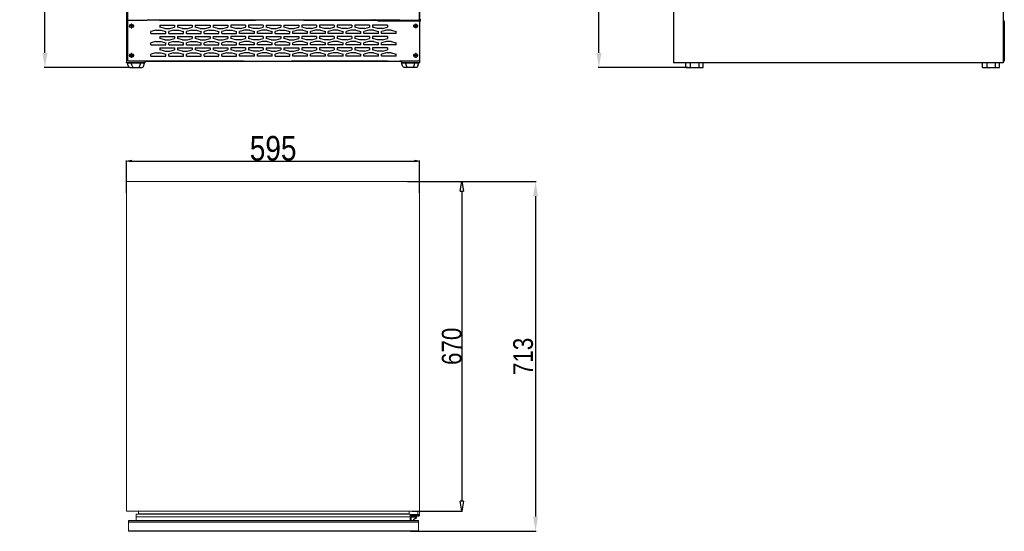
# Model space of a CAD drawing. Header units: millimetres. Extents: x 2345 to 6953, y -741 to 2219.
# Tile 1 of 5: x 2345 to 4344, y -741 to 298. Entities that reach past the tile are written whole.
import ezdxf

# ---------------------------------------------------------------- set-up
doc = ezdxf.new("R2010")
doc.units = ezdxf.units.MM
doc.header["$LTSCALE"] = 30.734
doc.header["$PDMODE"] = 3
doc.header["$PDSIZE"] = 8
doc.linetypes.add('ACAD_ISO04W100', pattern=[30, 24, -3, 0, -3])
doc.linetypes.add('DASHED2', pattern=[9.525, 6.35, -3.175])
doc.layers.get('0').update_dxf_attribs({"linetype": 'CONTINUOUS'})
doc.layers.get('Defpoints').update_dxf_attribs({"linetype": 'CONTINUOUS'})
doc.styles.get("Standard").update_dxf_attribs({"font": 'txt', "width": 0.85})
doc.dimstyles.new('11', dxfattribs={"dimtxt": 20, "dimasz": 20, "dimexe": 1.25, "dimexo": 0.625, "dimtad": 1, "dimdec": 0, "dimtxsty": 'Standard', "dimblk": 'CLOSEDBLANK', "dimcen": 2.5, "dimclrd": 1, "dimclre": 1, "dimclrt": 1, "dimadec": 0, "dimazin": 0, "dimtfac": 1, "dimtdec": 0, "dimtmove": 0, "dimatfit": 3, "dimfxl": 1, "dimarcsym": 0})
doc.dimstyles.new('ISO-25', dxfattribs={"dimtxt": 40, "dimasz": 30, "dimexe": 1.25, "dimexo": 0.625, "dimgap": 5, "dimtad": 1, "dimdsep": 46, "dimtxsty": 'Standard', "dimcen": 2.5, "dimclrd": 1, "dimclre": 1, "dimclrt": 1, "dimadec": 0, "dimazin": 0, "dimtfac": 1, "dimtmove": 0, "dimatfit": 3, "dimfxl": 1, "dimarcsym": 0})
doc.dimstyles.new('基础 小数点0.0', dxfattribs={"dimtxt": 10, "dimasz": 10, "dimexe": 1.25, "dimexo": 0.625, "dimtad": 1, "dimdec": 1, "dimtxsty": 'Standard', "dimblk": 'CLOSEDBLANK', "dimcen": 2.5, "dimclrd": 1, "dimclre": 1, "dimclrt": 1, "dimadec": 0, "dimazin": 0, "dimtfac": 1, "dimtdec": 1, "dimtmove": 0, "dimatfit": 3, "dimfxl": 1, "dimarcsym": 0})

# ---------------------------------------------------------------- blocks, each defined once
blk = doc.blocks.new('5')
for p, q in [((6446.4, 286), (6446.4, 296)), ((6481.1, 296), (6446.4, 296)), ((6446.4, 286), (6481.1, 286)), ((6455.1, 296), (6455.1, 286)), ((6472.4, 296), (6472.4, 286)), ((6481.1, 286), (6481.1, 296))]:
    blk.add_line(p, q)
blk = doc.blocks.new('_ClosedBlank')
at = {"color": 0, "linetype": 'ByBlock', "lineweight": -2}
for p, q in [((-1, 0.167), (0, 0)), ((-1, 0.167), (-1, -0.167)), ((0, 0), (-1, -0.167))]:
    blk.add_line(p, q, dxfattribs=at)
blk = doc.blocks.new('*D473')
at = {"color": 1, "lineweight": -2}
for p, q in [((2562.3, -53.7), (2562.3, 12.3)), ((2572.3, 11.1), (3147.3, 11.1)), ((3157.3, -53.7), (3157.3, 12.3))]:
    blk.add_line(p, q, dxfattribs=at)
at = {"layer": 'Defpoints', "color": 0}
for p in [(3157.3, 11.1), (2562.3, -54.3), (3157.3, -54.3)]:
    blk.add_point(p, dxfattribs=at)
at = {"color": 1, "lineweight": -2, "xscale": 10, "yscale": 10, "zscale": 10, "rotation": 180}
blk.add_blockref('_ClosedBlank', (2562.3, 11.1), dxfattribs=at)
at = {"color": 1, "lineweight": -2, "xscale": 10, "yscale": 10, "zscale": 10}
blk.add_blockref('_ClosedBlank', (3157.3, 11.1), dxfattribs=at)
at = {"color": 1, "insert": (2859.8, 36.7), "char_height": 10, "attachment_point": 5}
blk.add_mtext('{\\H5x;595}', dxfattribs=at)
blk = doc.blocks.new('*D475')
at = {"color": 1, "lineweight": -2}
for p, q in [((3141.9, -30.4), (3244.5, -30.4)), ((3243.2, -50.4), (3243.2, -680.4)), ((3141.9, -700.4), (3244.5, -700.4))]:
    blk.add_line(p, q, dxfattribs=at)
at = {"layer": 'Defpoints', "color": 0}
for p in [(3141.3, -30.4), (3141.3, -700.4), (3243.2, -700.4)]:
    blk.add_point(p, dxfattribs=at)
at = {"color": 1, "lineweight": -2, "xscale": 20, "yscale": 20, "zscale": 20}
for p, rotation in [((3243.2, -30.4), 90), ((3243.2, -700.4), 270)]:
    blk.add_blockref('_ClosedBlank', p, dxfattribs=dict(at, rotation=rotation))
at = {"color": 1, "insert": (3222.6, -365.4), "char_height": 20, "attachment_point": 5, "rotation": 90}
blk.add_mtext('{\\H2x;670}', dxfattribs=at)
blk = doc.blocks.new('*D967')
at = {"color": 1, "lineweight": -2}
for p, q in [((3699.6, 1921), (3520, 1921)), ((3521.2, 231), (3521.2, 1891)), ((3702.2, 201), (3520, 201))]:
    blk.add_line(p, q, dxfattribs=at)
at = {"color": 1}
for points in [[(3526.2, 1891), (3516.2, 1891), (3521.2, 1921)], [(3516.2, 231), (3526.2, 231), (3521.2, 201)]]:
    blk.add_solid(points, dxfattribs=at)
at = {"layer": 'Defpoints', "color": 0}
for p in [(3521.2, 1921), (3700.2, 1921), (3702.8, 201)]:
    blk.add_point(p, dxfattribs=at)
at = {"color": 1, "insert": (3496.2, 1061), "char_height": 40, "attachment_point": 5, "rotation": 90}
blk.add_mtext('1720', dxfattribs=at)
blk = doc.blocks.new('*D972')
at = {"color": 1, "lineweight": -2}
for p, q in [((2565.6, 1921), (2395.2, 1921)), ((2396.5, 231), (2396.5, 1891)), ((2569.8, 201), (2395.2, 201))]:
    blk.add_line(p, q, dxfattribs=at)
at = {"color": 1}
for points in [[(2401.5, 1891), (2391.5, 1891), (2396.5, 1921)], [(2391.5, 231), (2401.5, 231), (2396.5, 201)]]:
    blk.add_solid(points, dxfattribs=at)
at = {"layer": 'Defpoints', "color": 0}
for p in [(2396.5, 1921), (2566.2, 1921), (2570.5, 201)]:
    blk.add_point(p, dxfattribs=at)
at = {"color": 1, "insert": (2371.5, 1061), "char_height": 40, "attachment_point": 5, "rotation": 90}
blk.add_mtext('1720', dxfattribs=at)
blk = doc.blocks.new('adad')
at = {"color": 2, "linetype": 'Continuous', "lineweight": 18}
for p, q in [((11833.7, 5175.5), (11833.7, 5154)), ((11742.2, 5153.7), (11742.2, 5155)), ((11745.1, 5153.2), (11742.7, 5153.2)), ((11746, 5154.1), (11745.1, 5153.2)), ((11749.5, 5154.1), (11746, 5154.1)), ((11749.5, 5153.5), (11749.5, 5154.1)), ((11749.5, 5153.5), (11749.5, 5151)), ((11752, 5153.5), (11749.5, 5153.5)), ((11749.5, 5151), (11752, 5151)), ((11752, 5153.5), (11752, 5151)), ((11752, 5153.5), (11800.9, 5153.5)), ((11752, 5151), (11800.9, 5151)), ((11800.9, 5151), (11800.9, 5153.5)), ((11820.3, 5153.5), (11800.9, 5153.5)), ((11800.9, 5151), (11820.3, 5151)), ((11820.3, 5151), (11820.3, 5153.5)), ((11828, 5153.5), (11820.3, 5153.5)), ((11820.3, 5151), (11828, 5151)), ((11836.7, 5153.5), (11828, 5153.5)), ((11828, 5151), (11828, 5153.5)), ((11828, 5151), (11836.7, 5151)), ((11833.7, 5154), (11834.2, 5154)), ((11833.7, 5154), (11833.7, 5153.5)), ((11834.2, 5155), (11834.2, 5154)), ((11834.2, 5154), (11836.7, 5154)), ((11834.2, 5154), (11834.2, 5153.5)), ((11836.7, 5154), (11836.7, 5155)), ((11836.7, 5153.5), (11836.7, 5154)), ((11836.7, 5151), (11836.7, 5153.5))]:
    blk.add_line(p, q, dxfattribs=at)
blk.add_arc((11742.7, 5153.7), 0.5, 180, 270, dxfattribs=at)
blk = doc.blocks.new('HJFGJFGJ')
for p, q in [((-458.2, 14064.6), (-457.1, 14065)), ((-456.4, 14058.6), (-458.2, 14064.6)), ((-423.2, 14064.6), (-458.2, 14064.6)), ((-424.4, 14065), (-457.1, 14065)), ((-451.6, 14055), (-429.8, 14055)), ((-448.4, 14058.6), (-450.2, 14064.6)), ((-433, 14058.6), (-431.2, 14064.6)), ((-425, 14058.6), (-423.2, 14064.6)), ((-423.2, 14064.6), (-424.4, 14065))]:
    blk.add_line(p, q)
for centre, start, end in [((-451.6, 14060), 196.6992, 270), ((-443.6, 14060), 196.6992, 270), ((-437.8, 14060), 270, 343.3008), ((-429.8, 14060), 270, 343.3008)]:
    blk.add_arc(centre, 5, start, end)
blk = doc.blocks.new('GHDFHD')
for p, q in [((17899.2, 890.4), (17889.2, 887.4)), ((17889.2, 883.4), (17889.2, 887.4)), ((17889.2, 883.4), (17919.2, 883.4)), ((17899.2, 890.4), (17909.2, 890.4)), ((17909.2, 890.4), (17919.2, 887.4)), ((17919.2, 883.4), (17919.2, 887.4))]:
    blk.add_line(p, q)
blk = doc.blocks.new('*D984')
at = {"color": 1, "lineweight": -2}
for p, q in [((3132.9, -30.4), (3393.8, -30.4)), ((3392.6, -60.4), (3392.6, -711.4)), ((3138.4, -741.4), (3393.8, -741.4))]:
    blk.add_line(p, q, dxfattribs=at)
at = {"color": 1}
for points in [[(3397.6, -60.4), (3387.6, -60.4), (3392.6, -30.4)], [(3387.6, -711.4), (3397.6, -711.4), (3392.6, -741.4)]]:
    blk.add_solid(points, dxfattribs=at)
at = {"layer": 'Defpoints', "color": 0}
for p in [(3132.3, -30.4), (3137.8, -741.4), (3392.6, -741.4)]:
    blk.add_point(p, dxfattribs=at)
at = {"color": 1, "insert": (3367.6, -385.9), "char_height": 40, "attachment_point": 5, "rotation": 90}
blk.add_mtext('713', dxfattribs=at)

msp = doc.modelspace()

# ---------------------------------------------------------------- linework, layer by layer
for p, q in [((2562.256, 1919.814), (2562.256, 215.614)), ((2564.256, 1919.814), (2564.256, 215.614)), ((3672.402, 1921.016), (3672.402, 211.014)), ((4342.402, 1921.016), (4342.402, 211.014)), ((3157.256, 1885.664), (3157.256, 211.015)), ((2564.256, 294.614), (2564.256, 216.814)), ((2604.256, 296.614), (2566.256, 296.614)), ((2574.256, 288.214), (2570.256, 288.214)), ((2570.256, 283.214), (2574.256, 283.214)), ((3117.256, 297.214), (2604.256, 297.214)), ((2604.256, 297.214), (2604.256, 296.614)), ((3117.256, 297.214), (3117.256, 296.614)), ((3155.256, 296.614), (3117.256, 296.614)), ((3147.256, 288.214), (3151.256, 288.214)), ((3151.256, 283.214), (3147.256, 283.214)), ((3157.256, 294.614), (3157.256, 216.814)), ((3157.256, 294.614), (3157.256, 215.614)), ((3157.256, 294.614), (3157.256, 212.214)), ((3157.256, 294.614), (3157.256, 212.214)), ((4342.402, 295.414), (4342.402, 289.214)), ((4344.402, 294.914), (4344.402, 215.514)), ((2570.256, 228.214), (2574.256, 228.214)), ((2574.256, 223.214), (2570.256, 223.214)), ((3151.256, 228.214), (3147.256, 228.214)), ((3147.256, 223.214), (3151.256, 223.214)), ((2562.256, 215.614), (2562.256, 212.214)), ((2562.256, 215.614), (2562.256, 212.214)), ((2562.256, 215.614), (2562.256, 212.214)), ((2562.259, 211.014), (2562.256, 212.211)), ((2563.456, 211.014), (2562.259, 211.014)), ((2563.456, 211.014), (2599.256, 211.014)), ((2566.256, 214.814), (2604.256, 214.814)), ((2599.256, 214.214), (2599.256, 211.014)), ((2599.256, 214.214), (3120.256, 214.214)), ((2604.256, 214.814), (2604.256, 214.214)), ((2604.256, 214.214), (3117.256, 214.214)), ((3117.256, 214.814), (3155.256, 214.814)), ((3117.256, 214.814), (3117.256, 214.214)), ((3120.256, 214.214), (3120.256, 211.014)), ((3156.056, 211.014), (3120.256, 211.014)), ((3157.256, 211.015), (3156.056, 211.014)), ((3157.256, 212.214), (3157.256, 211.015)), ((4342.402, 211.014), (3672.402, 211.014))]:
    msp.add_line(p, q)
at = {"color": 4, "linetype": 'ACAD_ISO04W100', "lineweight": 9}
for p, q in [((2567.188, 285.714), (2577.654, 285.714)), ((2572.256, 280.613), (2572.256, 290.815)), ((3154.325, 285.714), (3143.859, 285.714)), ((3149.256, 280.613), (3149.256, 290.815)), ((2567.188, 225.714), (2577.654, 225.714)), ((2572.256, 230.815), (2572.256, 220.613)), ((3154.325, 225.714), (3143.859, 225.714)), ((3149.256, 230.815), (3149.256, 220.613))]:
    msp.add_line(p, q, dxfattribs=at)
at = {"color": 3, "linetype": 'DASHED2', "lineweight": 9}
for p, q in [((3116.88, 296.614), (2604.344, 296.614)), ((2604.386, 214.814), (3116.918, 214.814))]:
    msp.add_line(p, q, dxfattribs=at)
at = {"color": 7, "linetype": 'Continuous', "lineweight": 18}
for p in [(4342.401, 292.96), (4342.401, 275.96)]:
    msp.add_line(p, (4342.401, 290.96), dxfattribs=at)
at = {"color": 7, "lineweight": 0}
msp.add_lwpolyline([(3157.26, -700.418), (3157.26, -30.385), (2562.256, -30.385), (2562.256, -700.418)], close=True, dxfattribs=at)
for points in [[(3155.256, -719.612), (2566.256, -719.612)], [(2566.256, -719.612), (2566.256, -741.423)], [(2566.256, -719.612), (2566.256, -741.423)], [(3138.066, -706.525), (2581.45, -706.525)], [(2581.45, -706.525), (2581.45, -719.612)], [(3138.066, -711.76), (2581.45, -711.76)], [(3136.321, -700.418), (2586.685, -700.418), (2586.685, -705.653)], [(2586.685, -705.653), (2591.919, -705.653), (2587.557, -705.653)], [(2591.919, -705.653), (3131.087, -705.653)], [(3125.852, -700.418), (3136.321, -700.418), (3136.321, -705.653)], [(3131.087, -705.653), (3136.321, -705.653)], [(3131.959, -705.653), (3135.449, -705.653)], [(3138.066, -706.525), (3138.066, -719.612)], [(3157.26, -707.398), (3138.066, -707.398)], [(3155.515, -708.27), (3138.066, -708.27)], [(3156.388, -710.887), (3138.066, -710.887), (3138.066, -708.27)], [(3138.066, -709.142), (3157.26, -709.142)], [(3157.26, -710.015), (3138.066, -710.015)], [(3138.939, -719.612), (3138.939, -710.887), (3138.066, -710.887)], [(3139.811, -708.27), (3138.939, -709.142)], [(3138.939, -710.015), (3138.939, -709.142)], [(3138.939, -710.887), (3138.939, -710.015)], [(3139.811, -710.887), (3138.939, -710.887)], [(3138.939, -710.887), (3139.811, -710.887)], [(3139.811, -712.632), (3138.939, -712.632)], [(3139.811, -710.887), (3139.811, -719.612)], [(3139.811, -712.632), (3151.153, -712.632)], [(3144.173, -708.27), (3144.173, -709.142)], [(3144.173, -709.142), (3144.173, -710.015)], [(3144.173, -710.887), (3144.173, -710.015)], [(3144.173, -719.612), (3144.173, -718.739)], [(3144.173, -718.739), (3145.046, -718.739)], [(3145.046, -708.27), (3145.046, -710.887)], [(3145.046, -716.994), (3151.153, -713.505)], [(3145.046, -717.867), (3151.153, -714.377)], [(3145.046, -716.994), (3145.046, -717.867)], [(3145.046, -719.612), (3145.046, -717.867)], [(3145.046, -717.867), (3145.046, -718.739)], [(3145.046, -717.867), (3145.046, -718.739)], [(3151.153, -714.377), (3151.153, -710.887), (3151.153, -713.505)], [(3151.153, -713.505), (3151.153, -714.377)], [(3153.77, -700.418), (3153.77, -708.27)], [(3155.256, -719.612), (3155.256, -741.423)], [(3155.256, -719.612), (3155.256, -741.423)], [(3155.515, -708.27), (3156.388, -707.398)], [(3155.515, -708.27), (3155.515, -710.887)], [(3157.26, -700.418), (3157.26, -710.015)], [(3155.256, -722.229), (2566.256, -722.229)], [(3155.256, -723.101), (2566.256, -723.101)], [(3155.256, -740.55), (2566.256, -740.55)], [(3155.256, -741.423), (2566.256, -741.423)]]:
    msp.add_lwpolyline(points, dxfattribs=at)
for centre, radius, start, end in [((2566.256, 294.614), 2, 90, 180), ((2570.256, 285.714), 2.5, 90, 270), ((2574.256, 285.714), 2.5, 270, 90), ((3147.256, 285.714), 2.5, 90, 270), ((3151.256, 285.714), 2.5, 270, 90), ((3155.256, 294.614), 2, 0, 90), ((4342.402, 294.914), 2, 0, 90), ((2570.256, 225.714), 2.5, 90, 270), ((2574.256, 225.714), 2.5, 270, 90), ((3147.256, 225.714), 2.5, 90, 270), ((3151.256, 225.714), 2.5, 270, 90), ((2566.256, 216.814), 2, 180, 270), ((3155.256, 216.814), 2, 270, 0), ((4342.402, 215.514), 2, 270, 0)]:
    msp.add_arc(centre, radius, start, end)

# ---------------------------------------------------------------- block references
for name, p in [('adad', (-8677.372, -4855.772)), ('GHDFHD', (-15277.476, -613.154)), ('GHDFHD', (-15241.476, -613.154)), ('GHDFHD', (-15205.476, -613.154)), ('GHDFHD', (-15169.476, -613.154)), ('GHDFHD', (-15133.476, -613.154)), ('GHDFHD', (-15025.476, -613.154)), ('GHDFHD', (-15277.476, -636.154)), ('GHDFHD', (-15241.476, -636.154)), ('GHDFHD', (-15205.476, -636.154)), ('GHDFHD', (-15169.476, -636.154)), ('GHDFHD', (-15133.476, -636.154)), ('GHDFHD', (-15025.476, -636.154)), ('GHDFHD', (-15277.476, -659.154)), ('GHDFHD', (-15241.476, -659.154)), ('GHDFHD', (-15205.476, -659.154)), ('GHDFHD', (-15169.476, -659.154)), ('GHDFHD', (-15133.476, -659.154)), ('GHDFHD', (-15025.476, -659.154)), ('HJFGJFGJ', (3022.062, -13853.977)), ('5', (-2748.367, -84.95)), ('5', (-2146.367, -84.95))]:
    msp.add_blockref(name, p)
at = {"xscale": -1, "rotation": 180}
for p in [(-15259.476, 1170.582), (-15223.476, 1170.582), (-15187.476, 1170.582), (-15151.476, 1170.582), (-15043.476, 1170.582), (-15007.476, 1170.582), (-15259.476, 1147.582), (-15223.476, 1147.582), (-15187.476, 1147.582), (-15151.476, 1147.582), (-15043.476, 1147.582), (-15007.476, 1147.582), (-15259.476, 1124.582), (-15223.476, 1124.582), (-15187.476, 1124.582), (-15151.476, 1124.582), (-15043.476, 1124.582), (-15007.476, 1124.582)]:
    msp.add_blockref('GHDFHD', p, dxfattribs=at)
at = {"rotation": 180}
for p in [(20692.988, 1170.582), (20728.988, 1170.582), (20836.988, 1170.582), (20872.988, 1170.582), (20908.988, 1170.582), (20944.988, 1170.582), (20980.988, 1170.582), (20692.988, 1147.582), (20728.988, 1147.582), (20836.988, 1147.582), (20872.988, 1147.582), (20908.988, 1147.582), (20944.988, 1147.582), (20980.988, 1147.582), (20692.988, 1124.582), (20728.988, 1124.582), (20836.988, 1124.582), (20872.988, 1124.582), (20908.988, 1124.582), (20944.988, 1124.582), (20980.988, 1124.582)]:
    msp.add_blockref('GHDFHD', p, dxfattribs=at)
at = {"xscale": -1}
for name, p in [('GHDFHD', (20710.988, -613.154)), ('GHDFHD', (20746.988, -613.154)), ('GHDFHD', (20818.988, -613.154)), ('GHDFHD', (20854.988, -613.154)), ('GHDFHD', (20890.988, -613.154)), ('GHDFHD', (20926.988, -613.154)), ('GHDFHD', (20962.988, -613.154)), ('GHDFHD', (20998.988, -613.154)), ('GHDFHD', (20710.988, -636.154)), ('GHDFHD', (20746.988, -636.154)), ('GHDFHD', (20818.988, -636.154)), ('GHDFHD', (20854.988, -636.154)), ('GHDFHD', (20890.988, -636.154)), ('GHDFHD', (20926.988, -636.154)), ('GHDFHD', (20962.988, -636.154)), ('GHDFHD', (20998.988, -636.154)), ('GHDFHD', (20710.988, -659.154)), ('GHDFHD', (20746.988, -659.154)), ('GHDFHD', (20818.988, -659.154)), ('GHDFHD', (20854.988, -659.154)), ('GHDFHD', (20890.988, -659.154)), ('GHDFHD', (20926.988, -659.154)), ('GHDFHD', (20962.988, -659.154)), ('GHDFHD', (20998.988, -659.154)), ('HJFGJFGJ', (2697.451, -13853.977))]:
    msp.add_blockref(name, p, dxfattribs=at)

# ---------------------------------------------------------------- dimensions: what is measured, and where the dimension line sits
for base, p1, p2, picture, middle in [((2396.451, 1921.014), (2570.473, 201.014), (2566.248, 1921.014), '*D972', (2371.451, 1061.014)), ((3521.204, 1921.016), (3702.79, 201.014), (3700.189, 1921.016), '*D967', (3496.204, 1061.015))]:
    dim = msp.add_linear_dim(base=base, p1=p1, p2=p2, angle=90, dimstyle='ISO-25')
    dim.commit()
    dim.dimension.update_dxf_attribs({"geometry": picture, "text_midpoint": middle})
dim = msp.add_aligned_dim(p1=(2562.256, -54.329), p2=(3157.26, -54.329), distance=65.381, text='{\\H5x;<>}', dimstyle='基础 小数点0.0', override={"dimtxsty": 'Standard'})
dim.commit()
dim.dimension.update_dxf_attribs({"geometry": '*D473', "text_midpoint": (2859.758, 36.677)})
for base, p1, p2, text, dimstyle, picture, middle in [((3392.6, -741.423), (3132.311, -30.385), (3137.792, -741.423), '713', 'ISO-25', '*D984', (3367.6, -385.904)), ((3243.228, -700.418), (3141.271, -30.385), (3141.271, -700.418), '{\\H2x;<>}', '11', '*D475', (3222.603, -365.401))]:
    dim = msp.add_linear_dim(base=base, p1=p1, p2=p2, angle=90, text=text, dimstyle=dimstyle, override={"dimtxsty": 'Standard', "dimtolj": 0})
    dim.commit()
    dim.dimension.update_dxf_attribs({"geometry": picture, "text_midpoint": middle})

doc.saveas('drawing.dxf')
